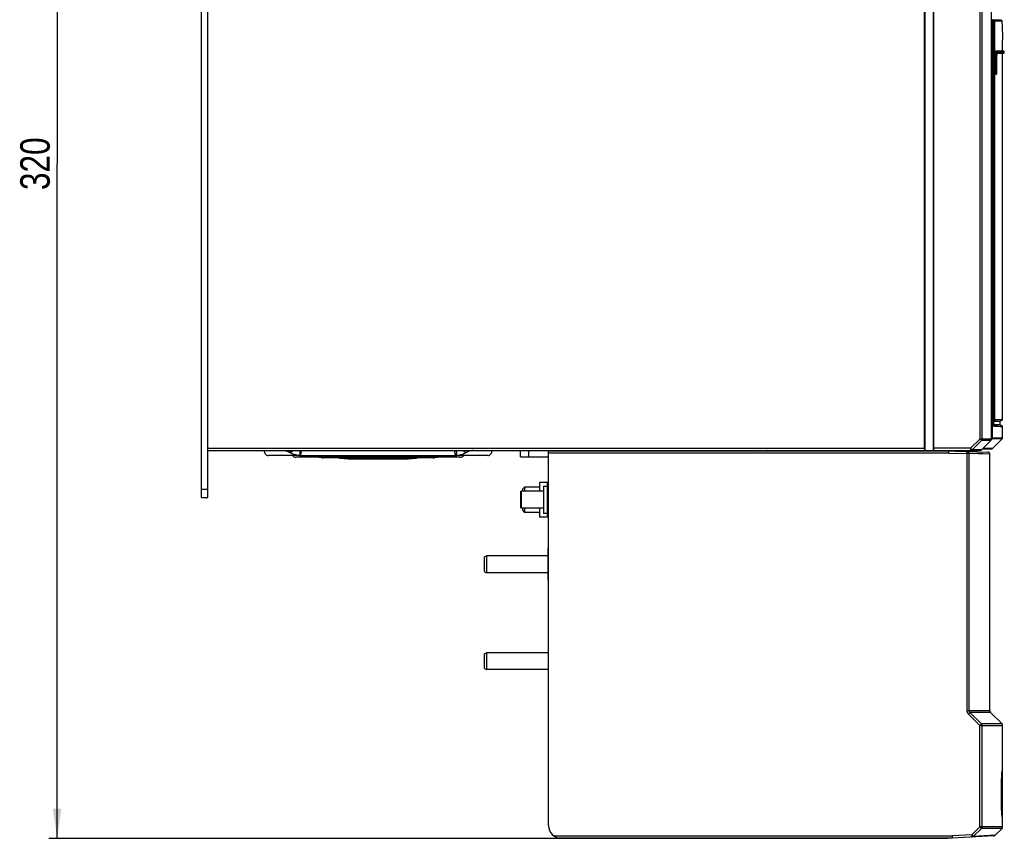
# Model space of a CAD drawing. Header units: millimetres. Extents: x 0 to 594, y 0 to 420.
# Tile 34 of 49: x 261 to 378, y 158 to 255. Entities that reach past the tile are written whole.
import ezdxf

# ---------------------------------------------------------------- set-up
doc = ezdxf.new("R2010")
doc.units = ezdxf.units.MM
doc.header["$LTSCALE"] = 32.67
doc.layers.get('0').update_dxf_attribs({"linetype": 'CONTINUOUS'})
doc.styles.get("Standard").update_dxf_attribs({"font": 'txt', "width": 0.8})
doc.dimstyles.new('DIMSTYLE_2', dxfattribs={"dimtxt": 3.5, "dimasz": 3.5, "dimexe": 1, "dimexo": 0, "dimgap": 0.875, "dimtad": 1, "dimlfac": 2, "dimdsep": 46, "dimtxsty": 'STANDARD', "dimblk": '_FILLED', "dimblk1": '_FILLED', "dimblk2": '_FILLED', "dimcen": 0.09, "dimclrt": 5, "dimadec": 0, "dimazin": 0, "dimtp": 0.5, "dimtm": 0.5, "dimtfac": 1, "dimtofl": 0, "dimtmove": 0, "dimatfit": 3, "dimldrblk": '_FILLED', "dimfxl": 1, "dimtolj": 1, "dimarcsym": 0})

# ---------------------------------------------------------------- blocks, each defined once
blk = doc.blocks.new('_FILLED')
at = {"color": 0, "linetype": 'BYBLOCK'}
blk.add_solid([(0, 0), (-1, 0.143), (-1, -0.143)], dxfattribs=at)
blk = doc.blocks.new('*D4')
at = {"color": 2, "linetype": 'CONTINUOUS'}
for p, q in [((283.08, 317.69), (264.86, 317.69)), ((265.86, 317.69), (265.86, 237.69)), ((265.86, 157.69), (265.86, 237.69)), ((371.49, 157.69), (264.86, 157.69))]:
    blk.add_line(p, q, dxfattribs=at)
at = {"color": 2, "linetype": 'CONTINUOUS', "xscale": 3.5, "yscale": 3.5, "zscale": 3.5}
for p, rotation in [((265.86, 317.69), 90), ((265.86, 157.69), 270)]:
    blk.add_blockref('_FILLED', p, dxfattribs=dict(at, rotation=rotation))
at = {"color": 5, "linetype": 'CONTINUOUS', "insert": (261.49, 237.69), "char_height": 3.5, "width": 8.4, "attachment_point": 2, "rotation": 90, "line_spacing_factor": 0.9}
blk.add_mtext('320', dxfattribs=at)

msp = doc.modelspace()

# ---------------------------------------------------------------- linework, layer by layer
at = {"color": 7, "linetype": 'CONTINUOUS'}
for p, q in [((368.7493, 300.1932), (368.7493, 203.6932)), ((369.7493, 300.1932), (369.7493, 203.6932)), ((368.7052, 203.9432), (368.7052, 299.9432)), ((369.7933, 299.942), (369.7933, 203.9432)), ((376.6643, 205.0465), (376.6643, 299.7692)), ((282.9993, 198.0932), (282.9993, 294.2932)), ((283.7493, 198.0932), (283.7493, 294.4459)), ((376.9374, 254.6221), (376.7541, 254.6221)), ((376.7979, 254.7705), (377.7557, 254.7538)), ((376.9374, 206.837), (376.9374, 254.6207)), ((377.0355, 254.619), (377.8993, 254.6039)), ((377.8993, 254.6039), (377.903, 254.6039)), ((377.9707, 252.7301), (377.9843, 252.3936)), ((377.9843, 252.3936), (377.9855, 252.3647)), ((377.9855, 251.0432), (377.9855, 252.3666)), ((377.1249, 251.0432), (377.2269, 251.0414)), ((377.3675, 251.0414), (377.2269, 251.0414)), ((377.2709, 251.0432), (377.8898, 251.0432)), ((377.9879, 251.0415), (377.3675, 251.0414)), ((377.8898, 251.0432), (377.9855, 251.0432)), ((378.0858, 251.0415), (377.9855, 251.0432)), ((378.086, 251.0415), (377.9904, 251.0415)), ((377.0682, 248.393), (377.0682, 250.5443)), ((377.3656, 250.7932), (377.2703, 250.7932)), ((377.2859, 248.395), (377.2853, 250.5443)), ((377.3314, 250.795), (377.3432, 250.795)), ((377.3432, 250.795), (377.3677, 250.795)), ((377.3766, 250.7932), (377.3656, 250.7932)), ((377.3677, 250.795), (377.9879, 250.795)), ((377.8898, 250.7932), (377.3766, 250.7932)), ((377.9855, 250.7932), (377.8898, 250.7932)), ((377.9855, 250.7932), (378.0858, 250.795)), ((377.9855, 207.3945), (377.9855, 250.7932)), ((377.9903, 250.795), (378.086, 250.795)), ((378.1855, 250.895), (378.1855, 250.9414)), ((377.0682, 248.393), (377.1823, 248.395)), ((377.0854, 248.2932), (377.0797, 248.2932)), ((377.1876, 248.295), (377.0854, 248.2932)), ((377.8419, 206.6415), (376.9317, 206.6812)), ((376.9374, 207.2055), (377.8419, 207.245)), ((377.0355, 207.3534), (377.2088, 207.3643)), ((377.2088, 207.3643), (377.8759, 207.3867)), ((377.6855, 206.7441), (377.6855, 207.1423)), ((377.8759, 207.3867), (377.9632, 207.3945)), ((377.9632, 207.3945), (377.983, 207.3945)), ((377.983, 207.3945), (377.9854, 207.3945)), ((377.1436, 206.525), (376.9738, 206.5358)), ((377.298, 206.525), (377.1436, 206.525)), ((377.4367, 206.5156), (377.298, 206.525)), ((377.676, 206.5013), (377.4367, 206.5156)), ((377.9504, 206.4929), (377.676, 206.5013)), ((377.9822, 206.4923), (377.9504, 206.4929)), ((377.9855, 206.4916), (377.9822, 206.4923)), ((377.9855, 205.1875), (377.9855, 206.4916)), ((374.36, 203.7664), (375.483, 204.8697)), ((376.5894, 204.8697), (375.4781, 203.7664)), ((376.5905, 204.8691), (375.4792, 203.7658)), ((376.6577, 204.9959), (376.6864, 205.0251)), ((376.6864, 205.0251), (376.7116, 205.0507)), ((376.839, 203.9501), (377.9428, 205.0833)), ((283.7493, 203.6932), (375.3031, 203.6932)), ((320.7993, 202.9432), (320.7993, 203.6932)), ((353.1355, 203.6443), (324.1355, 203.6443)), ((324.1355, 159.1932), (324.1355, 203.6178)), ((324.2993, 203.6443), (324.2993, 203.6932)), ((324.3993, 203.6932), (324.3993, 203.6443)), ((345.4536, 203.6443), (345.4562, 203.6932)), ((347.2293, 203.6443), (347.2293, 203.6932)), ((348.4379, 203.6443), (348.4868, 203.6932)), ((348.9817, 203.6932), (348.9328, 203.6443)), ((351.0268, 203.6932), (350.9779, 203.6443)), ((351.5217, 203.6932), (351.4728, 203.6443)), ((353.1355, 203.6443), (354.2333, 203.6794)), ((353.5668, 203.6932), (353.5305, 203.657)), ((369.7486, 203.6667), (376.2419, 203.4966)), ((375.0689, 203.2838), (374.0142, 203.3114)), ((375.3709, 203.2798), (375.0689, 203.2838)), ((375.6923, 203.2716), (375.3709, 203.2798)), ((375.4792, 203.7658), (375.4419, 203.7353)), ((375.5593, 203.8454), (376.6664, 203.8743)), ((376.839, 203.9501), (375.6322, 203.9177)), ((376.4264, 203.248), (375.6923, 203.2716)), ((376.4842, 203.2473), (376.4264, 203.248)), ((376.4855, 203.247), (376.4842, 203.2473)), ((376.4855, 172.7968), (376.4855, 203.247)), ((294.7102, 203.0932), (290.9243, 203.0932)), ((313.6743, 202.8932), (294.1743, 202.8932)), ((294.6489, 203.0988), (294.6528, 203.0984)), ((294.6528, 203.0984), (294.7102, 203.0942)), ((294.7102, 203.0932), (296.9584, 202.8975)), ((294.7602, 203.0932), (313.0883, 203.0932)), ((296.9584, 202.8975), (297.0082, 202.8942)), ((297.0106, 202.8936), (299.2846, 202.7946)), ((297.03, 202.8932), (297.0191, 202.8934)), ((299.3, 202.7932), (297.4643, 202.7932)), ((299.2998, 202.7948), (299.352, 202.7929)), ((299.3, 202.7932), (299.3557, 202.7871)), ((308.4923, 202.7932), (299.3562, 202.7932)), ((300.4243, 202.6932), (307.4243, 202.6932)), ((300.4251, 202.7071), (300.447, 202.7062)), ((300.447, 202.7062), (300.4895, 202.7046)), ((307.4234, 202.7071), (307.3613, 202.7047)), ((308.5485, 202.7932), (308.4928, 202.7871)), ((308.5467, 202.7939), (310.828, 202.8933)), ((310.4243, 202.7932), (308.5485, 202.7932)), ((310.8186, 202.8932), (310.8294, 202.8934)), ((310.8403, 202.8942), (310.8901, 202.8975)), ((313.1384, 203.0932), (310.8901, 202.8975)), ((313.1957, 203.0984), (313.1384, 203.0942)), ((316.9243, 203.0932), (313.1384, 203.0932)), ((313.1992, 203.0987), (313.1957, 203.0984)), ((320.7993, 202.9432), (324.1355, 202.9432)), ((323.9993, 199.8932), (323.0493, 199.8932)), ((323.0493, 199.8932), (323.0493, 198.8432)), ((320.7993, 198.7432), (320.8993, 198.8432)), ((320.7993, 198.7432), (320.7993, 196.9432)), ((323.5493, 198.8432), (320.8993, 198.8432)), ((320.8993, 198.8432), (320.8993, 196.8432)), ((321.0493, 199.0932), (321.2993, 199.3432)), ((321.0493, 199.0927), (321.0493, 198.8432)), ((323.0493, 199.3432), (321.2993, 199.3432)), ((321.2993, 199.3432), (321.2993, 198.8432)), ((323.5493, 199.4682), (323.9993, 199.4682)), ((323.5493, 199.4682), (323.5493, 196.2182)), ((282.9993, 198.0932), (283.7493, 198.0932)), ((320.7993, 196.9432), (320.8993, 196.8432)), ((323.5493, 196.8432), (320.8993, 196.8432)), ((321.0493, 196.8432), (321.0493, 196.5937)), ((321.0493, 196.5932), (321.2993, 196.3432)), ((321.2993, 196.8432), (321.2993, 196.3432)), ((323.0493, 196.3432), (321.2993, 196.3432)), ((323.0493, 196.8432), (323.0493, 195.7932)), ((323.9993, 196.2182), (323.5493, 196.2182)), ((323.9993, 195.7932), (323.0493, 195.7932)), ((324.0493, 191.9432), (324.0493, 188.4432)), ((316.5493, 191.0682), (316.7993, 191.1932)), ((316.5493, 189.3182), (316.5493, 191.0682)), ((324.0493, 191.1932), (316.7993, 191.1932)), ((316.7993, 191.1932), (316.7993, 189.1932)), ((316.5493, 189.3182), (316.7993, 189.1932)), ((324.0493, 189.1932), (316.7993, 189.1932)), ((316.5493, 179.5682), (316.7993, 179.6932)), ((316.5493, 177.8182), (316.5493, 179.5682)), ((324.1355, 179.6932), (316.7993, 179.6932)), ((316.7993, 179.6932), (316.7993, 177.6932)), ((316.5493, 177.8182), (316.7993, 177.6932)), ((324.1355, 177.6932), (316.7993, 177.6932)), ((375.4693, 171.2664), (374.0914, 172.62)), ((376.5587, 172.62), (377.9123, 171.2664)), ((377.9855, 159.0468), (377.9855, 171.0897)), ((374.4973, 157.9151), (375.4693, 158.87)), ((377.0934, 158.0511), (377.9123, 158.87)), ((371.4918, 157.6932), (325.6355, 157.6932)), ((371.9879, 157.9696), (371.9944, 157.7197)), ((376.928, 157.9781), (371.9915, 157.7194)), ((377.0934, 158.0511), (374.4972, 157.915))]:
    msp.add_line(p, q, dxfattribs=at)
at = {"color": 9, "linetype": 'CONTINUOUS'}
for p, q in [((375.3094, 205.0465), (375.3094, 299.7975)), ((375.555, 205.0465), (375.555, 299.7959)), ((376.9602, 254.619), (377.0355, 254.619)), ((377.0355, 254.619), (377.0355, 207.3534)), ((376.6643, 254.5241), (376.7418, 254.5241)), ((376.7418, 254.5241), (376.7418, 205.2853)), ((377.1823, 250.5423), (377.0682, 250.5443)), ((377.2799, 250.5423), (377.1823, 250.5423)), ((377.1823, 248.395), (377.1823, 250.5423)), ((377.3246, 250.895), (378.1855, 250.895)), ((378.1855, 250.9414), (377.3251, 250.9414)), ((377.1823, 248.395), (377.2408, 248.395)), ((377.1876, 248.295), (377.1823, 248.295)), ((377.2408, 248.395), (377.2733, 248.395)), ((377.2733, 248.395), (377.2799, 248.395)), ((377.6855, 206.7441), (376.8357, 206.7812)), ((376.8972, 207.1079), (377.6855, 207.1423)), ((376.9385, 206.837), (376.9374, 206.837)), ((376.9914, 207.3534), (377.0355, 207.3534)), ((375.3094, 205.0465), (374.1863, 203.9432)), ((375.3094, 205.0465), (376.6619, 205.0465)), ((375.3094, 205.0465), (375.483, 204.8697)), ((376.5894, 204.8697), (375.483, 204.8697)), ((376.5894, 204.8697), (376.5905, 204.8691)), ((376.7418, 205.2853), (376.6643, 205.2853)), ((377.9428, 205.0833), (376.7119, 205.0505)), ((377.8485, 205.1839), (376.7539, 205.1556)), ((377.9855, 205.1875), (377.8485, 205.1839)), ((283.7493, 203.9432), (368.7052, 203.9432)), ((293.4877, 203.466), (293.3768, 203.4929)), ((314.3609, 203.466), (314.4718, 203.4929)), ((321.7993, 202.9432), (321.7993, 203.6932)), ((371.6143, 203.6178), (324.1355, 203.6178)), ((371.6052, 203.368), (324.1355, 203.368)), ((345.207, 203.6932), (345.2044, 203.6443)), ((374.1863, 203.9432), (369.7933, 203.9432)), ((371.6052, 203.368), (373.7687, 203.3113)), ((373.7687, 203.3113), (373.7752, 203.5612)), ((374.0142, 203.3114), (373.7687, 203.3113)), ((373.7687, 172.7968), (373.7687, 203.3113)), ((374.0142, 172.7968), (374.0142, 203.3114)), ((374.1863, 203.9432), (374.36, 203.7664)), ((374.1863, 203.9432), (374.1863, 203.6932)), ((375.4781, 203.7664), (374.36, 203.7664)), ((375.4781, 203.7664), (375.4792, 203.7658)), ((299.3085, 202.7938), (299.2846, 202.7946)), ((323.9993, 195.7932), (323.9993, 199.8932)), ((282.9993, 199.0932), (283.7493, 199.0932)), ((376.4855, 172.7968), (373.7687, 172.7968)), ((373.9178, 172.4432), (374.0914, 172.62)), ((373.9178, 172.4432), (375.2956, 171.0897)), ((376.5587, 172.62), (374.0914, 172.62)), ((375.4693, 171.2664), (375.2956, 171.0896)), ((375.2956, 171.0897), (377.9855, 171.0897)), ((375.2956, 159.0468), (375.2956, 171.0897)), ((377.9123, 171.2664), (375.4693, 171.2664)), ((375.5412, 159.0468), (375.5412, 171.0897)), ((375.2956, 159.0468), (374.3237, 158.092)), ((377.9855, 159.0468), (375.2956, 159.0468)), ((375.4648, 158.8746), (375.2956, 159.0468)), ((377.9123, 158.87), (375.4693, 158.87)), ((324.768, 157.9696), (371.9879, 157.9696)), ((371.9974, 157.7197), (325.3548, 157.7197)), ((374.3237, 158.092), (371.9879, 157.9696)), ((374.3237, 158.092), (374.3368, 157.8423)), ((374.3237, 158.092), (374.4675, 157.9456)), ((374.4675, 157.9456), (374.4973, 157.9151))]:
    msp.add_line(p, q, dxfattribs=at)
at = {"color": 40, "linetype": 'CONTINUOUS'}
for p, q in [((297.0441, 202.8932), (297.0441, 202.8931)), ((310.8044, 202.8932), (310.8044, 202.8931))]:
    msp.add_line(p, q, dxfattribs=at)
at = {"color": 9, "linetype": 'CONTINUOUS'}
msp.add_lwpolyline([(373.7752, 203.5612), (373.7816, 203.561), (373.788, 203.5606), (373.7944, 203.56)], dxfattribs=at)
for centre, radius, start, end in [((376.886, 254.6188), 0.1495, 0.050944, 10.270317), ((382.6551, 250.523), 5.4728, 177.802703, 179.798354), ((381.198, 250.5768), 4.0147, 176.826915, 177.772471), ((380.3609, 250.544), 3.0756, 179.162388, 179.993891), ((377.1805, 248.3942), 0.0992, 271.047673, 285.262318), ((375.885, 248.3233), 1.2981, 359.350223, 0.05532), ((377.1794, 248.3951), 0.1006, 313.845758, 331.841194), ((379.6007, 206.8442), 2.6633, 180.154077, 181.552734), ((376.602, 205.1556), 0.1519, 345.387939, 359.964002), ((293.2787, 204.1054), 0.7059, 318.268981, 323.765192), ((297.5765, 203.4656), 2.9437, 175.54658, 179.230836), ((310.2734, 203.4655), 2.9423, 0.834612, 4.456715), ((314.5698, 204.1054), 0.7059, 216.234808, 221.731019), ((294.7568, 204.3115), 1.2183, 262.071337, 267.804947), ((297.0552, 204.1792), 1.2859, 262.739015, 265.519555), ((297.0581, 204.2163), 1.3231, 265.517038, 267.837058), ((295.7985, 203.3938), 1.3371, 345.646396, 346.894116), ((310.8052, 204.042), 1.1488, 271.209225, 277.371776), ((313.0911, 204.321), 1.2278, 272.205821, 275.043297), ((313.0929, 204.3012), 1.2079, 275.042355, 277.926847)]:
    msp.add_arc(centre, radius, start, end, dxfattribs=at)
at = {"color": 7, "linetype": 'CONTINUOUS'}
for centre, radius, start, end in [((720.3818, 266.036), 342.6695, 181.911842, 182.225362), ((380.033, 250.5469), 2.7471, 177.209902, 180.053412), ((379.2029, 206.8368), 2.2644, 179.995542, 181.485911), ((378.7717, 206.8233), 1.833, 181.41319, 183.780639), ((377.7855, 207.1424), 0.1, 93.338264, 180.026507), ((377.8355, 207.3948), 0.15, 272.500336, 0.002267), ((377.8355, 206.4916), 0.15, 359.990238, 87.499615), ((290.9243, 203.5932), 0.5, 168.444105, 270), ((295.1199, 206.7448), 3.6897, 241.806419, 243.55955), ((295.0655, 206.6324), 3.5648, 243.53862, 249.264691), ((295.0025, 206.4659), 3.3868, 249.263469, 257.054753), ((312.846, 206.4659), 3.3868, 282.945247, 290.736531), ((312.783, 206.6324), 3.5648, 290.73531, 296.46138), ((312.7286, 206.7448), 3.6897, 296.44045, 298.193581), ((316.9243, 203.5932), 0.5, 270, 11.555895), ((348.4993, 203.4582), 1, 166.138577, 169.053972), ((348.4993, 203.4582), 0.9457, 165.406012, 168.510236), ((348.4993, 203.4582), 0.9457, 11.423465, 14.387837), ((348.4993, 203.4582), 1, 10.941659, 13.849108), ((351.0393, 203.4582), 1, 166.138577, 169.053972), ((351.0393, 203.4582), 0.9457, 165.406012, 168.510236), ((351.0393, 203.4582), 0.9457, 11.423465, 14.387837), ((351.0393, 203.4582), 1, 10.941659, 13.849108), ((353.5793, 203.4582), 1, 166.138577, 169.053972), ((353.5793, 203.4582), 0.9457, 165.406012, 168.510236), ((375.3022, 203.9406), 0.2476, 292.897839, 304.251895), ((376.2355, 203.2467), 0.25, 359.982907, 88.499666), ((376.6601, 204.1243), 0.25, 271.500115, 315.751524), ((294.1743, 203.3932), 0.5, 217.065019, 270), ((294.9728, 206.3428), 3.2601, 257.080286, 264.367989), ((297.4243, 203.2932), 0.5, 235.994425, 270), ((301.0994, 218.9174), 16.2242, 263.830186, 267.617879), ((300.4243, 203.1932), 0.5, 259.614353, 270), ((301.096, 218.8533), 16.1601, 267.849272, 268.990403), ((301.0958, 218.8446), 16.1514, 268.990457, 269.999956), ((306.7527, 218.8446), 16.1514, 270.000044, 271.009596), ((306.7525, 218.8533), 16.1601, 271.009651, 272.158836), ((306.7491, 218.9174), 16.2242, 272.382114, 276.169801), ((307.4243, 203.1932), 0.5, 270, 280.378211), ((310.4243, 203.2932), 0.5, 270, 304.043089), ((312.8758, 206.3428), 3.2601, 275.631908, 282.919715), ((313.6743, 203.3932), 0.5, 270, 322.934981), ((323.9993, 200.1932), 0.3, 270, 297.252344), ((323.9993, 199.7682), 0.3, 270, 297.252344), ((323.9993, 195.9182), 0.3, 62.747656, 90), ((323.9993, 195.4932), 0.3, 62.747656, 90), ((324.2993, 191.9432), 0.25, 132.627343, 180), ((324.2993, 188.4432), 0.25, 180, 227.373227), ((376.7355, 172.7968), 0.25, 180, 225), ((377.7355, 171.0897), 0.25, 0, 45), ((388.6493, 164.614), 10.7795, 176.072155, 176.503651), ((394.9146, 161.6457), 17.0559, 182.672124, 183.370416), ((325.6355, 159.1932), 1.5, 180, 270), ((377.7355, 159.0468), 0.25, 315, 360), ((376.9166, 158.2279), 0.25, 272.999503, 315.060422)]:
    msp.add_arc(centre, radius, start, end, dxfattribs=at)
at = {"color": 40, "linetype": 'CONTINUOUS'}
for centre, radius, start, end in [((297.0158, 202.7432), 0.15, 87.506569, 89.999917), ((297.0516, 204.2181), 1.3251, 268.592356, 269.674917), ((297.0441, 204.2174), 1.3242, 268.91707, 270.00049), ((310.8044, 204.2181), 1.3249, 269.999796, 271.082644), ((310.7969, 204.2178), 1.3248, 270.324973, 271.407754), ((310.8327, 202.7432), 0.15, 90.000165, 92.493351)]:
    msp.add_arc(centre, radius, start, end, dxfattribs=at)
at = {"color": 9, "linetype": 'CONTINUOUS'}
for points in [[(376.6657, 254.7614), (376.7161, 254.7395), (376.7558, 254.6771), (376.7541, 254.6221)], [(376.8891, 254.769), (376.9145, 254.7685), (376.9406, 254.761), (376.9625, 254.748)], [(376.893, 254.7235), (376.8928, 254.7328), (376.8925, 254.7421), (376.8919, 254.7514)], [(376.9625, 254.748), (376.9844, 254.735), (377.0034, 254.7155), (377.016, 254.6932)], [(377.016, 254.6932), (377.0242, 254.6785), (377.0301, 254.6621), (377.0331, 254.6455)], [(377.2764, 251.0274), (377.2615, 251.0363), (377.2436, 251.0413), (377.2262, 251.0414)], [(377.3251, 250.9414), (377.3251, 250.9744), (377.3047, 251.0106), (377.2764, 251.0274)], [(377.3247, 250.895), (377.3247, 250.8754), (377.3185, 250.8551), (377.3075, 250.8389)], [(377.2491, 248.3226), (377.2373, 248.3113), (377.2223, 248.3028), (377.2066, 248.2985)], [(377.2799, 248.395), (377.2799, 248.3788), (377.2758, 248.362), (377.2681, 248.3476)], [(377.2845, 248.3835), (377.285, 248.3874), (377.2853, 248.3912), (377.2853, 248.3951)], [(376.9423, 206.6869), (376.9403, 206.7152), (376.9391, 206.7436), (376.9383, 206.772)], [(376.9389, 207.2131), (376.971, 207.2251), (377.0001, 207.2503), (377.0166, 207.2803)], [(377.0166, 207.2803), (377.0288, 207.3023), (377.0355, 207.3282), (377.0355, 207.3534)], [(376.956, 206.6069), (376.9674, 206.5853), (376.9738, 206.5602), (376.9738, 206.5358)], [(375.555, 205.0465), (375.555, 204.9829), (375.5276, 204.9151), (375.483, 204.8697)], [(376.5894, 204.8697), (376.6342, 204.915), (376.6619, 204.9828), (376.6619, 205.0465)], [(376.7118, 205.0509), (376.7294, 205.0692), (376.7426, 205.0927), (376.749, 205.1173)], [(376.7433, 205.2232), (376.7423, 205.2439), (376.7419, 205.2646), (376.7418, 205.2853)], [(294.8196, 203.4424), (294.8279, 203.4925), (294.8346, 203.5428), (294.8405, 203.5932)], [(294.8405, 203.5932), (294.8431, 203.6268), (294.8459, 203.6605), (294.8481, 203.6941)], [(313.008, 203.5932), (313.0053, 203.6268), (313.0025, 203.6605), (313.0004, 203.6942)], [(313.0288, 203.4435), (313.0205, 203.4932), (313.0138, 203.5432), (313.008, 203.5932)], [(373.7944, 203.56), (373.8513, 203.5539), (373.9089, 203.5247), (373.9477, 203.4826)], [(373.9477, 203.4826), (373.9892, 203.4376), (374.0142, 203.3726), (374.0142, 203.3114)], [(374.36, 203.7664), (374.3159, 203.7216), (374.2491, 203.6932), (374.1863, 203.6932)], [(375.4415, 203.736), (375.4545, 203.7448), (375.468, 203.7543), (375.4763, 203.7676)], [(294.6843, 203.1182), (294.6905, 203.1082), (294.699, 203.0979), (294.7102, 203.0942)], [(296.9868, 202.9145), (296.9919, 202.9061), (296.999, 202.8976), (297.0082, 202.8942)], [(301.208, 202.7191), (301.1733, 202.7027), (301.1342, 202.6932), (301.0958, 202.6932)], [(301.3086, 202.7939), (301.28, 202.7634), (301.2458, 202.7369), (301.208, 202.7191)], [(306.5399, 202.7939), (306.5685, 202.7634), (306.6027, 202.7369), (306.6405, 202.7191)], [(306.6405, 202.7191), (306.6752, 202.7027), (306.7143, 202.6932), (306.7527, 202.6932)], [(310.8603, 202.9121), (310.8553, 202.9046), (310.8487, 202.8973), (310.8403, 202.8942)], [(313.1639, 203.1179), (313.1579, 203.108), (313.1494, 203.0978), (313.1384, 203.0942)], [(373.9178, 172.4432), (373.8269, 172.5333), (373.769, 172.6689), (373.7687, 172.7968)], [(374.0142, 172.7968), (374.0142, 172.7325), (374.0447, 172.6642), (374.0914, 172.62)], [(375.5412, 171.0897), (375.5412, 171.1533), (375.5139, 171.2211), (375.4693, 171.2664)], [(377.9221, 160.287), (377.9306, 160.2616), (377.9351, 160.2346), (377.9351, 160.2078)], [(375.5412, 159.0468), (375.5412, 158.9831), (375.5139, 158.9154), (375.4693, 158.87)], [(374.3368, 157.8423), (374.3955, 157.8454), (374.4563, 157.8732), (374.4974, 157.9152)]]:
    msp.add_open_spline(points, degree=3, dxfattribs=at)
for points, knots in [([(376.7485, 254.6095), (376.7473, 254.6043), (376.7428, 254.576), (376.7419, 254.5473), (376.7418, 254.5241)], [0, 0, 0, 0, 0.18655658, 1, 1, 1, 1]), ([(376.7541, 254.6221), (376.7526, 254.6219), (376.7503, 254.6165), (376.7492, 254.6125), (376.7485, 254.6095)], [0, 0, 0, 0, 0.32806199, 1, 1, 1, 1]), ([(376.8919, 254.7514), (376.8916, 254.7558), (376.8903, 254.7599), (376.8907, 254.7689), (376.8891, 254.769)], [0, 0, 0, 0, 0.73416442, 1, 1, 1, 1]), ([(377.2269, 251.0414), (377.2227, 251.0414), (377.2154, 251.0245), (377.2128, 251.0129), (377.2108, 251.0032)], [0, 0, 0, 0, 0.3006455, 1, 1, 1, 1]), ([(377.2108, 251.0032), (377.2084, 250.9912), (377.1974, 250.9236), (377.1926, 250.8552), (377.1894, 250.799)], [0, 0, 0, 0, 0.17866104, 1, 1, 1, 1]), ([(377.2799, 250.5423), (377.2799, 250.6258), (377.2827, 250.7398), (377.2987, 250.869), (377.3075, 250.9164), (377.3154, 250.932)], [0, 0, 0, 0, 0.63839246, 0.86665904, 1, 1, 1, 1]), ([(377.2856, 250.589), (377.2864, 250.6453), (377.2909, 250.7385), (377.2999, 250.8324), (377.3097, 250.8683)], [0, 0, 0, 0, 0.60187205, 1, 1, 1, 1]), ([(377.3097, 250.8683), (377.3108, 250.8722), (377.3138, 250.8811), (377.3183, 250.8944), (377.3246, 250.895)], [0, 0, 0, 0, 0.38709138, 1, 1, 1, 1]), ([(377.3154, 250.932), (377.3167, 250.9345), (377.3188, 250.9386), (377.3233, 250.9415), (377.3251, 250.9414)], [0, 0, 0, 0, 0.61531958, 1, 1, 1, 1]), ([(377.1823, 248.295), (377.1835, 248.2951), (377.1816, 248.3021), (377.1829, 248.3052), (377.183, 248.3085)], [0, 0, 0, 0, 0.25765407, 1, 1, 1, 1]), ([(377.183, 248.3245), (377.183, 248.3373), (377.183, 248.3555), (377.1826, 248.3737), (377.1824, 248.379)], [0, 0, 0, 0, 0.70657912, 1, 1, 1, 1]), ([(376.9738, 206.5358), (376.969, 206.5364), (376.961, 206.5532), (376.9495, 206.6003), (376.9449, 206.6499), (376.9423, 206.6869)], [0, 0, 0, 0, 0.09169109, 0.29115348, 1, 1, 1, 1]), ([(376.7116, 205.0507), (376.7035, 205.0553), (376.6903, 205.0849), (376.6752, 205.1093), (376.6659, 205.1277)], [0, 0, 0, 0, 0.31008663, 1, 1, 1, 1]), ([(376.7539, 205.1556), (376.7484, 205.1607), (376.747, 205.1866), (376.7441, 205.2078), (376.7433, 205.2232)], [0, 0, 0, 0, 0.32876967, 1, 1, 1, 1]), ([(293.8055, 203.6355), (293.7825, 203.6098), (293.6956, 203.5257), (293.575, 203.466), (293.4877, 203.466)], [0, 0, 0, 0, 0.28290083, 1, 1, 1, 1]), ([(294.6331, 203.5051), (294.632, 203.4191), (294.6375, 203.2899), (294.6611, 203.1566), (294.6843, 203.1182)], [0, 0, 0, 0, 0.65729693, 1, 1, 1, 1]), ([(294.7102, 203.0942), (294.7225, 203.0984), (294.7436, 203.1383), (294.7565, 203.1733), (294.7644, 203.1988)], [0, 0, 0, 0, 0.32920017, 1, 1, 1, 1]), ([(294.7644, 203.1988), (294.7691, 203.214), (294.7914, 203.2942), (294.8085, 203.3759), (294.8196, 203.4424)], [0, 0, 0, 0, 0.19105925, 1, 1, 1, 1]), ([(313.0838, 203.1998), (313.0791, 203.215), (313.0569, 203.2953), (313.0398, 203.377), (313.0288, 203.4435)], [0, 0, 0, 0, 0.19131129, 1, 1, 1, 1]), ([(313.1384, 203.0942), (313.1259, 203.0984), (313.1047, 203.1388), (313.0918, 203.174), (313.0838, 203.1998)], [0, 0, 0, 0, 0.32875287, 1, 1, 1, 1]), ([(313.2154, 203.5083), (313.2166, 203.4214), (313.2111, 203.2911), (313.1875, 203.1564), (313.1639, 203.1179)], [0, 0, 0, 0, 0.65825969, 1, 1, 1, 1]), ([(314.043, 203.6355), (314.066, 203.6098), (314.1529, 203.5257), (314.2735, 203.466), (314.3609, 203.466)], [0, 0, 0, 0, 0.28290083, 1, 1, 1, 1]), ([(296.9453, 203.0919), (296.9474, 203.0707), (296.9554, 203.0108), (296.9661, 202.9482), (296.9868, 202.9145)], [0, 0, 0, 0, 0.3509166, 1, 1, 1, 1]), ([(297.0191, 202.8934), (297.0247, 202.8951), (297.0343, 202.9131), (297.0526, 202.9427), (297.0761, 202.9951), (297.0876, 203.0375), (297.0939, 203.0623)], [0, 0, 0, 0, 0.09449297, 0.28980285, 0.58801566, 1, 1, 1, 1]), ([(299.267, 202.8898), (299.2694, 202.8783), (299.2775, 202.8469), (299.2886, 202.8117), (299.3057, 202.7987)], [0, 0, 0, 0, 0.35252243, 1, 1, 1, 1]), ([(299.3057, 202.7987), (299.3072, 202.7976), (299.3102, 202.7957), (299.3136, 202.7944), (299.3152, 202.7939)], [0, 0, 0, 0, 0.51628158, 1, 1, 1, 1]), ([(299.3195, 202.7939), (299.3327, 202.7972), (299.3609, 202.8299), (299.375, 202.8652), (299.3832, 202.8893)], [0, 0, 0, 0, 0.34825349, 1, 1, 1, 1]), ([(301.3998, 202.7927), (301.4039, 202.7666), (301.4074, 202.7298), (301.4371, 202.6932), (301.4494, 202.6932)], [0, 0, 0, 0, 0.68233311, 1, 1, 1, 1]), ([(301.5206, 202.7925), (301.5115, 202.7658), (301.4979, 202.7279), (301.4632, 202.6932), (301.4494, 202.6932)], [0, 0, 0, 0, 0.67186957, 1, 1, 1, 1]), ([(306.3991, 202.6932), (306.3853, 202.6932), (306.3506, 202.728), (306.337, 202.7659), (306.3279, 202.7926)], [0, 0, 0, 0, 0.32805525, 1, 1, 1, 1]), ([(306.4488, 202.7928), (306.4447, 202.7667), (306.4411, 202.7299), (306.4114, 202.6932), (306.3991, 202.6932)], [0, 0, 0, 0, 0.68252423, 1, 1, 1, 1]), ([(308.529, 202.7939), (308.5154, 202.7972), (308.4869, 202.8323), (308.4727, 202.8688), (308.464, 202.894)], [0, 0, 0, 0, 0.34404808, 1, 1, 1, 1]), ([(308.5823, 202.8897), (308.5769, 202.866), (308.5666, 202.8359), (308.5508, 202.7966), (308.54, 202.7938)], [0, 0, 0, 0, 0.68537056, 1, 1, 1, 1]), ([(310.7476, 203.0906), (310.759, 203.0412), (310.7771, 202.9746), (310.8182, 202.9005), (310.8403, 202.8942)], [0, 0, 0, 0, 0.68816452, 1, 1, 1, 1]), ([(310.9032, 203.0918), (310.8993, 203.0529), (310.8907, 202.992), (310.8728, 202.9311), (310.8603, 202.9121)], [0, 0, 0, 0, 0.6317799, 1, 1, 1, 1]), ([(377.8876, 160.6442), (377.8429, 161.4111), (377.8269, 162.9467), (377.843, 164.4824), (377.8879, 165.2478)], [0, 0, 0, 0, 0.50049886, 1, 1, 1, 1]), ([(377.8879, 165.2478), (377.8895, 165.2757), (377.8954, 165.3703), (377.9022, 165.4648), (377.9086, 165.5312)], [0, 0, 0, 0, 0.29559728, 1, 1, 1, 1]), ([(377.9086, 165.5312), (377.9107, 165.5526), (377.9145, 165.5886), (377.9211, 165.6375), (377.9265, 165.661), (377.9314, 165.6789), (377.9351, 165.6786)], [0, 0, 0, 0, 0.42726453, 0.73707558, 0.92708336, 1, 1, 1, 1]), ([(377.9673, 165.2342), (377.9657, 165.2981), (377.9625, 165.4084), (377.9564, 165.5362), (377.9505, 165.61), (377.946, 165.6472), (377.9424, 165.6657), (377.938, 165.6788), (377.9351, 165.6786)], [0, 0, 0, 0, 0.42854661, 0.74159247, 0.85244345, 0.93218887, 0.98080998, 1, 1, 1, 1]), ([(377.967, 160.6385), (377.9865, 161.4023), (377.9773, 162.9344), (377.9863, 164.4665), (377.9673, 165.2342)], [0, 0, 0, 0, 0.49873153, 1, 1, 1, 1]), ([(377.9351, 160.2078), (377.9315, 160.2075), (377.9265, 160.2253), (377.9211, 160.2485), (377.9146, 160.2972), (377.9108, 160.3329), (377.9087, 160.3542)], [0, 0, 0, 0, 0.07268791, 0.26264845, 0.5725696, 1, 1, 1, 1]), ([(377.9351, 160.2078), (377.938, 160.2078), (377.9422, 160.2203), (377.9486, 160.2527), (377.9556, 160.3366), (377.9621, 160.4685), (377.9654, 160.5765), (377.967, 160.6385)], [0, 0, 0, 0, 0.01972798, 0.06837689, 0.25828307, 0.5710732, 1, 1, 1, 1])]:
    msp.add_open_spline(points, degree=3, knots=knots, dxfattribs=at)
at = {"color": 7, "linetype": 'CONTINUOUS'}
for points, knots in [([(376.9374, 254.6207), (376.9374, 254.6585), (376.9067, 254.7371), (376.8288, 254.77), (376.7912, 254.7707)], [0, 0, 0, 0, 0.50149228, 1, 1, 1, 1]), ([(377.1033, 251.0049), (377.1048, 251.0105), (377.1091, 251.0231), (377.1158, 251.0433), (377.1249, 251.0432)], [0, 0, 0, 0, 0.39211403, 1, 1, 1, 1]), ([(377.0682, 250.5443), (377.0682, 250.5767), (377.0697, 250.6943), (377.0753, 250.8121), (377.085, 250.8968)], [0, 0, 0, 0, 0.27526793, 1, 1, 1, 1]), ([(377.085, 250.8968), (377.0862, 250.9078), (377.0908, 250.944), (377.0966, 250.9802), (377.1033, 251.0049)], [0, 0, 0, 0, 0.30178068, 1, 1, 1, 1]), ([(377.2891, 250.6806), (377.2909, 250.7161), (377.2971, 250.7701), (377.3002, 250.8263), (377.3078, 250.8442)], [0, 0, 0, 0, 0.6461495, 1, 1, 1, 1]), ([(377.0797, 248.2932), (377.0749, 248.2932), (377.0735, 248.3184), (377.0706, 248.3305), (377.0698, 248.3427)], [0, 0, 0, 0, 0.28222728, 1, 1, 1, 1]), ([(376.953, 206.6061), (376.9555, 206.6004), (376.9408, 206.6691), (376.9444, 206.6764), (376.9427, 206.7024)], [0, 0, 0, 0, 0.19230437, 1, 1, 1, 1]), ([(292.6105, 203.6932), (292.6748, 203.6932), (292.9403, 203.6763), (293.1993, 203.588), (293.3768, 203.4929)], [0, 0, 0, 0, 0.24197495, 1, 1, 1, 1]), ([(315.238, 203.6932), (315.1737, 203.6932), (314.9082, 203.6763), (314.6492, 203.588), (314.4718, 203.4929)], [0, 0, 0, 0, 0.24197495, 1, 1, 1, 1]), ([(368.7052, 203.9432), (368.7052, 203.8839), (368.7103, 203.8013), (368.7259, 203.7245), (368.7409, 203.6932), (368.7493, 203.6932)], [0, 0, 0, 0, 0.6878444, 0.90273964, 1, 1, 1, 1]), ([(369.7933, 203.9432), (369.7933, 203.8839), (369.7882, 203.8013), (369.7726, 203.7246), (369.7577, 203.6932), (369.7493, 203.6932)], [0, 0, 0, 0, 0.68773304, 0.90251779, 1, 1, 1, 1]), ([(371.6052, 203.368), (371.606, 203.3991), (371.6066, 203.4566), (371.6118, 203.5342), (371.6075, 203.5833), (371.614, 203.6123), (371.6093, 203.6178)], [0, 0, 0, 0, 0.37421678, 0.69487708, 0.91355859, 1, 1, 1, 1]), ([(377.8773, 160.8505), (377.8452, 161.5283), (377.8262, 162.899), (377.8433, 164.2698), (377.8738, 164.961)], [0, 0, 0, 0, 0.49512291, 1, 1, 1, 1]), ([(377.8738, 164.961), (377.8751, 164.9894), (377.8798, 165.0929), (377.8853, 165.1964), (377.8899, 165.2714)], [0, 0, 0, 0, 0.2748113, 1, 1, 1, 1]), ([(377.8951, 165.3524), (377.8971, 165.3804), (377.9033, 165.4606), (377.9092, 165.541), (377.9178, 165.5926)], [0, 0, 0, 0, 0.34971856, 1, 1, 1, 1]), ([(377.9193, 160.2856), (377.9173, 160.2966), (377.9003, 160.415), (377.8946, 160.5347), (377.8882, 160.6429)], [0, 0, 0, 0, 0.09361116, 1, 1, 1, 1])]:
    msp.add_open_spline(points, degree=3, knots=knots, dxfattribs=at)
for points in [[(377.7557, 254.7538), (377.8052, 254.753), (377.859, 254.7211), (377.8834, 254.6781)], [(377.8834, 254.6781), (377.896, 254.6558), (377.903, 254.6294), (377.903, 254.6038)], [(378.14, 251.0253), (378.1243, 251.0355), (378.1049, 251.0413), (378.0861, 251.0414)], [(378.0855, 250.795), (378.1218, 250.795), (378.162, 250.8211), (378.1768, 250.8542)], [(378.1768, 250.9822), (378.1691, 250.9995), (378.1559, 251.015), (378.14, 251.0253)], [(378.1855, 250.9415), (378.1855, 250.9553), (378.1825, 250.9695), (378.1768, 250.9822)], [(378.1768, 250.8542), (378.1825, 250.8669), (378.1855, 250.8811), (378.1855, 250.895)], [(377.0698, 248.3427), (377.0687, 248.3594), (377.0682, 248.3762), (377.0682, 248.393)], [(377.1875, 248.295), (377.2126, 248.2954), (377.2392, 248.3069), (377.2567, 248.3249)], [(377.2852, 248.3834), (377.282, 248.3552), (377.2641, 248.3263), (377.2401, 248.311)], [(377.6939, 206.7039), (377.6884, 206.7165), (377.6855, 206.7304), (377.6855, 206.7441)], [(377.7799, 206.6442), (377.7451, 206.6461), (377.7079, 206.6719), (377.6939, 206.7039)], [(376.6643, 205.0469), (376.6644, 204.9827), (376.636, 204.9143), (376.5905, 204.8691)], [(377.9429, 205.0829), (377.9692, 205.1099), (377.9855, 205.1499), (377.9855, 205.1875)], [(375.3031, 203.6932), (375.3355, 203.6932), (375.3686, 203.6999), (375.3985, 203.7125)], [(294.7102, 203.0942), (294.7267, 203.0934), (294.7434, 203.0929), (294.76, 203.0937)], [(308.4845, 202.7928), (308.5013, 202.7928), (308.5182, 202.7936), (308.5351, 202.7941)], [(313.0888, 203.0929), (313.105, 203.0929), (313.1213, 203.0933), (313.1375, 203.0945)]]:
    msp.add_open_spline(points, degree=3, dxfattribs=at)

# ---------------------------------------------------------------- dimensions: what is measured, and where the dimension line sits
at = {"color": 2, "linetype": 'CONTINUOUS'}
dim = msp.add_linear_dim(base=(265.8606, 157.6932), p1=(283.0778, 317.6932), p2=(371.4918, 157.6932), angle=270, dimstyle='DIMSTYLE_2', dxfattribs=at)
dim.commit()
dim.dimension.update_dxf_attribs({"geometry": '*D4', "text_midpoint": (265.8606, 237.6932), "dimtype": 160})

doc.saveas('drawing.dxf')
